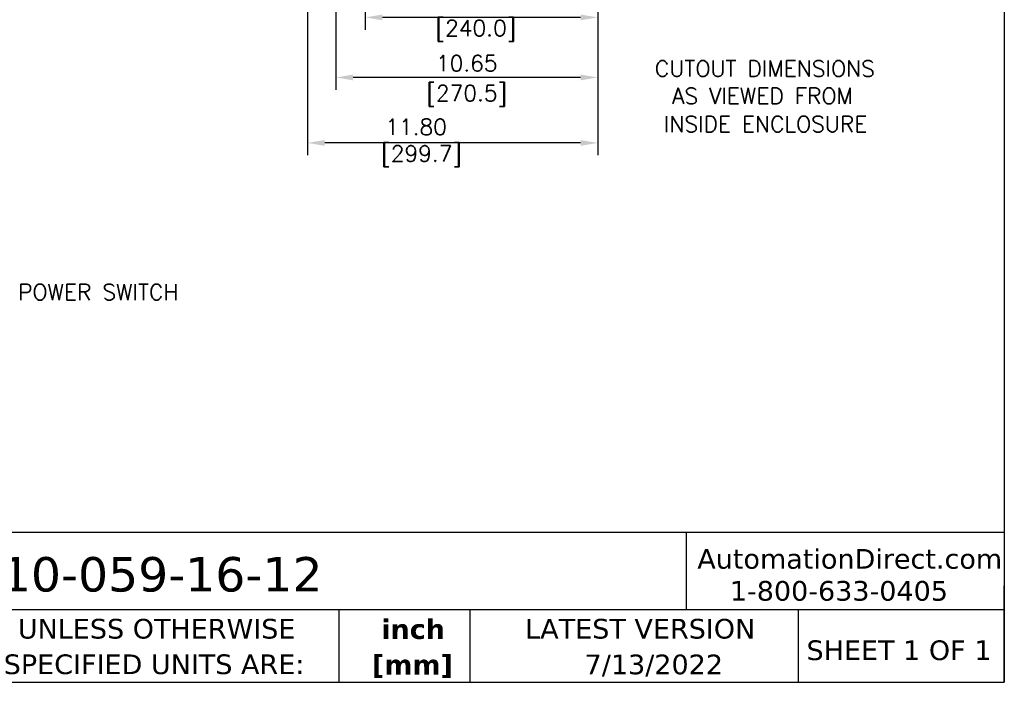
# Model space of a CAD drawing. Header units: inches. Extents: x -1 to 102, y 3 to 82.
# Tile 15 of 17: x 62 to 102, y 3 to 30. Entities that reach past the tile are written whole.
import ezdxf
from ezdxf.enums import TextEntityAlignment as Align

# ---------------------------------------------------------------- set-up
doc = ezdxf.new("R2010")
doc.units = ezdxf.units.IN
doc.header["$LTSCALE"] = 12
doc.header["$MEASUREMENT"] = 0
doc.header["$PDSIZE"] = -1
doc.linetypes.add('SLD-Solid', pattern=[0])
for name, color, linetype, lineweight in [('DIMENSIONS', 140, 'SLD-Solid', 25), ('DIMENSIONS @ 1', 140, 'SLD-Solid', 25), ('TEXT', 140, 'SLD-Solid', 25)]:
    doc.layers.add(name, color=color, linetype=linetype, lineweight=lineweight)
doc.styles.add('ROMANS', font='romans.shx')
doc.styles.add('SLDTEXTSTYLE0', font='verdana.ttf')
doc.styles.add('SLDTEXTSTYLE2', font='verdanab.ttf')
doc.dimstyles.new('FSTD1', dxfattribs={"dimtxt": 0.65, "dimasz": 0.7, "dimexe": 0.5, "dimexo": 0.5, "dimgap": 0.25, "dimtad": 1, "dimzin": 9, "dimdsep": 46, "dimtxsty": 'ROMANS', "dimcen": 0, "dimadec": 0, "dimazin": 0, "dimtfac": 1, "dimtmove": 0, "dimatfit": 3, "dimfxl": 0, "dimtolj": 1, "dimarcsym": 0})

# ---------------------------------------------------------------- blocks, each defined once
blk = doc.blocks.new('SW_NOTE_0_2')
at = {"layer": 'TEXT', "color": 0, "char_height": 1, "attachment_point": 2, "style": 'SLDTEXTSTYLE2'}
for s, insert in [('inch', (1.5, 1.27)), ('[mm]', (1.466, -0.536))]:
    blk.add_mtext(s, dxfattribs=dict(at, insert=insert))
blk = doc.blocks.new('SW_NOTE_0_3')
at = {"layer": 'TEXT', "color": 0, "char_height": 1, "attachment_point": 1, "style": 'SLDTEXTSTYLE0'}
for s, insert in [('UNLESS OTHERWISE ', (0, 1.27)), ('SPECIFIED UNITS ARE:', (-0.717, -0.536))]:
    blk.add_mtext(s, dxfattribs=dict(at, insert=insert))
blk = doc.blocks.new('*D104')
at = {"layer": 'Defpoints', "color": 0}
for p in [(74.614, 37.8), (85.263, 36.2), (74.614, 27.657)]:
    blk.add_point(p, dxfattribs=at)
at = {"layer": 'DIMENSIONS', "color": 0, "lineweight": -2}
for p, q in [((74.614, 37.3), (74.614, 27.157)), ((85.263, 35.7), (85.263, 27.157)), ((84.563, 27.657), (75.314, 27.657))]:
    blk.add_line(p, q, dxfattribs=at)
at = {"layer": 'DIMENSIONS', "color": 0}
for points in [[(75.314, 27.773), (75.314, 27.54), (74.614, 27.657)], [(84.563, 27.773), (84.563, 27.54), (85.263, 27.657)]]:
    blk.add_solid(points, dxfattribs=at)
at = {"layer": 'DIMENSIONS', "color": 0, "char_height": 0.65, "attachment_point": 5, "style": 'ROMANS'}
for s, insert in [('\\A1;10.65', (79.939, 28.232)), ('\\A1;[270.5]', (79.939, 26.911))]:
    blk.add_mtext(s, dxfattribs=dict(at, insert=insert))
blk = doc.blocks.new('*D106')
at = {"layer": 'Defpoints', "color": 0}
for p in [(73.463, 36.2), (85.263, 36.2), (73.463, 24.996)]:
    blk.add_point(p, dxfattribs=at)
at = {"layer": 'DIMENSIONS', "color": 0, "lineweight": -2}
for p, q in [((73.463, 35.7), (73.463, 24.496)), ((85.263, 35.7), (85.263, 24.496)), ((84.563, 24.996), (74.163, 24.996))]:
    blk.add_line(p, q, dxfattribs=at)
at = {"layer": 'DIMENSIONS', "color": 0}
for points in [[(74.163, 25.112), (74.163, 24.879), (73.463, 24.996)], [(84.563, 25.112), (84.563, 24.879), (85.263, 24.996)]]:
    blk.add_solid(points, dxfattribs=at)
at = {"layer": 'DIMENSIONS', "color": 0, "insert": (77.88, 24.996), "char_height": 0.65, "attachment_point": 5, "style": 'ROMANS'}
blk.add_mtext('\\A1;11.80\\P [299.7]', dxfattribs=at)
blk = doc.blocks.new('*D109')
at = {"layer": 'Defpoints', "color": 0}
for p in [(75.813, 60.734), (85.263, 36.173), (75.813, 30.098)]:
    blk.add_point(p, dxfattribs=at)
at = {"layer": 'DIMENSIONS', "color": 0, "lineweight": -2}
for p, q in [((75.813, 60.234), (75.813, 29.598)), ((85.263, 35.673), (85.263, 29.598)), ((84.563, 30.098), (76.513, 30.098))]:
    blk.add_line(p, q, dxfattribs=at)
at = {"layer": 'DIMENSIONS', "color": 0}
for points in [[(76.513, 30.214), (76.513, 29.981), (75.813, 30.098)], [(84.563, 30.214), (84.563, 29.981), (85.263, 30.098)]]:
    blk.add_solid(points, dxfattribs=at)
at = {"layer": 'DIMENSIONS', "color": 0, "insert": (80.088, 30.098), "char_height": 0.65, "attachment_point": 5, "style": 'ROMANS'}
blk.add_mtext('\\A1;9.45\\P [240.0]', dxfattribs=at)

msp = doc.modelspace()

# ---------------------------------------------------------------- linework, layer by layer
at = {"layer": 'TEXT'}
for p, q in [((101.792, 81.572), (101.792, 3.072)), ((101.792, 9.167), (-1.239, 9.167)), ((88.86, 9.167), (88.86, 6.016)), ((101.792, 3.072), (101.792, 6.997)), ((101.792, 6.016), (-1.239, 6.016)), ((74.74, 6.016), (74.74, 3.072)), ((80.066, 6.016), (80.066, 3.072)), ((93.408, 6.016), (93.408, 3.072)), ((-1.239, 3.072), (101.792, 3.072))]:
    msp.add_line(p, q, dxfattribs=at)

# ---------------------------------------------------------------- block references
at = {"layer": 'TEXT', "xscale": 0.8, "yscale": 0.8, "zscale": 0.8}
for name, p in [('SW_NOTE_0_3', (61.688, 4.634)), ('SW_NOTE_0_2', (76.557, 4.618))]:
    msp.add_blockref(name, p, dxfattribs=at)

# ---------------------------------------------------------------- texts
at = {"layer": 'DIMENSIONS', "style": 'ROMANS'}
for s, p in [('CUTOUT DIMENSIONS', (87.588, 28.341)), ('AS VIEWED FROM ', (88.285, 27.23)), ('INSIDE ENCLOSURE', (87.951, 26.088)), ('POWER SWITCH', (61.699, 19.258))]:
    msp.add_text(s, height=0.65, dxfattribs=at).set_placement(p, align=Align.TOP_LEFT)
at = {"layer": 'TEXT', "style": 'SLDTEXTSTYLE0'}
for s, insert, char_height, attachment_point in [('AutomationDirect.com', (89.311, 8.49), 0.8, 1), ('TA10-059-16-12', (58.513, 8.163), 1.4, 1), ('1-800-633-0405', (90.633, 7.19), 0.8, 1), ('LATEST VERSION', (86.99, 5.65), 0.8, 2), ('SHEET 1 OF 1', (93.751, 4.776), 0.8, 1), ('7/13/2022', (87.543, 4.199), 0.8, 2)]:
    msp.add_mtext(s, dxfattribs=dict(at, insert=insert, char_height=char_height, attachment_point=attachment_point))

# ---------------------------------------------------------------- dimensions: what is measured, and where the dimension line sits
at = {"layer": 'DIMENSIONS @ 1'}
for base, p1, p2, override, picture, middle in [((75.813, 30.098), (85.263, 36.173), (75.813, 60.734), {"dimscale": 1, "dimpost": '\\X', "dimtix": 0, "dimtofl": 1, "dimtmove": 0, "dimatfit": 3}, '*D109', (80.088, 30.098)), ((73.463, 24.996), (85.263, 36.2), (73.463, 36.2), {"dimscale": 1, "dimzin": 1, "dimpost": '\\X', "dimtix": 0, "dimtofl": 1, "dimtmove": 0, "dimatfit": 3}, '*D106', (77.88, 24.996))]:
    dim = msp.add_linear_dim(base=base, p1=p1, p2=p2, dimstyle='FSTD1', override=override, dxfattribs=at)
    dim.commit()
    dim.dimension.update_dxf_attribs({"geometry": picture, "text_midpoint": middle, "dimtype": 128})
dim = msp.add_linear_dim(base=(74.614, 27.657), p1=(85.263, 36.2), p2=(74.614, 37.8), dimstyle='FSTD1', override={"dimscale": 1, "dimpost": '<>\\X', "dimtix": 0, "dimtofl": 1, "dimtmove": 0, "dimatfit": 3}, dxfattribs=at)
dim.commit()
dim.dimension.update_dxf_attribs({"geometry": '*D104', "text_midpoint": (79.939, 27.657)})

doc.saveas('drawing.dxf')
